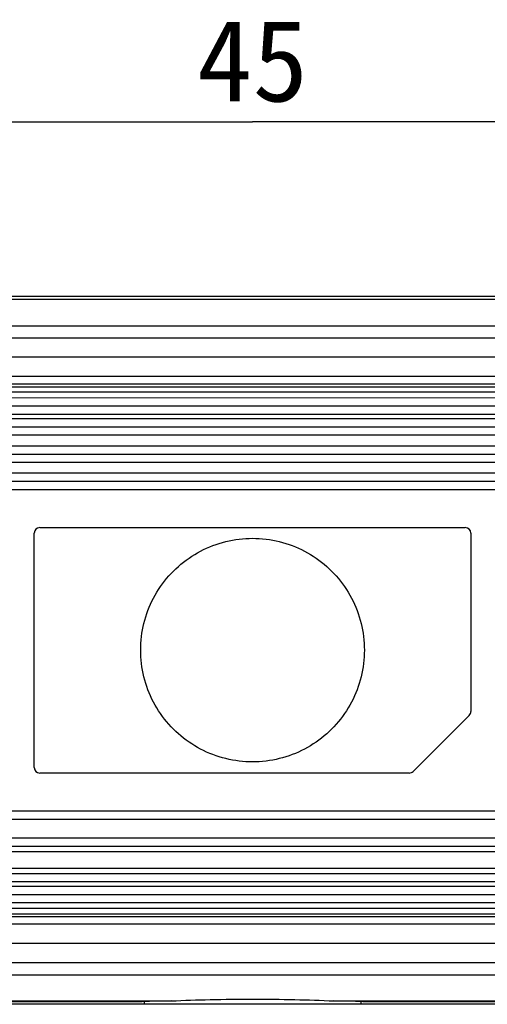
# Model space of a CAD drawing. Header units: millimetres. Extents: x 53 to 279, y 85 to 259.
# Tile 5 of 14: x 155 to 173, y 85 to 121. Entities that reach past the tile are written whole.
import ezdxf
from ezdxf.enums import TextEntityAlignment as Align

# ---------------------------------------------------------------- set-up
doc = ezdxf.new("R2010")
doc.units = ezdxf.units.MM
doc.header["$LTSCALE"] = 23.1
doc.layers.get('0').update_dxf_attribs({"linetype": 'CONTINUOUS'})
for name, color, linetype in [('00_COMPONENTS', 7, 'CONTINUOUS'), ('20_ALL_FEATURES', 7, 'CONTINUOUS'), ('51__DRAFT_DIMS', 7, 'CONTINUOUS')]:
    doc.layers.add(name, color=color, linetype=linetype)
doc.styles.get("Standard").update_dxf_attribs({"font": 'simfang.ttf'})
doc.dimstyles.new('DIMSTYLE_3', dxfattribs={"dimtxt": 3, "dimasz": 3, "dimexe": 2.5, "dimexo": 0.5, "dimgap": 0.75, "dimtad": 1, "dimdsep": 46, "dimtxsty": 'STANDARD', "dimblk": '_FILLED', "dimblk1": '_FILLED', "dimblk2": '_FILLED', "dimcen": 0.09, "dimclrt": 3, "dimazin": 2, "dimtp": 0.3, "dimtm": 0.3, "dimtfac": 1, "dimtofl": 0, "dimtmove": 0, "dimatfit": 3, "dimldrblk": '_FILLED', "dimfxl": 1, "dimtolj": 1, "dimarcsym": 0})

# ---------------------------------------------------------------- blocks, each defined once
blk = doc.blocks.new('_FILLED')
at = {"color": 0, "linetype": 'ByBlock'}
blk.add_solid([(0, 0), (-1, 0.167), (-1, -0.167)], dxfattribs=at)
blk = doc.blocks.new('*D8')
at = {"layer": '51__DRAFT_DIMS', "color": 4}
for p, q in [((141.485, 98.377), (141.485, 119.757)), ((186.485, 98.377), (186.485, 119.757)), ((141.485, 117.257), (163.985, 117.257)), ((186.485, 117.257), (163.985, 117.257))]:
    blk.add_line(p, q, dxfattribs=at)
at = {"layer": '51__DRAFT_DIMS', "color": 4, "xscale": 3, "yscale": 3, "zscale": 3, "rotation": 180}
blk.add_blockref('_FILLED', (141.485, 117.257), dxfattribs=at)
at = {"layer": '51__DRAFT_DIMS', "color": 4, "xscale": 3, "yscale": 3, "zscale": 3}
blk.add_blockref('_FILLED', (186.485, 117.257), dxfattribs=at)
at = {"layer": '51__DRAFT_DIMS', "color": 3}
blk.add_text('45', height=3, dxfattribs=at).set_placement((163.985, 118.007), align=Align.CENTER)

msp = doc.modelspace()

# ---------------------------------------------------------------- linework, layer by layer
at = {"layer": '00_COMPONENTS', "color": 7}
for p, q in [((127.933, 110.862), (200.038, 110.862)), ((130.477, 110.761), (197.493, 110.761)), ((197.491, 110.739), (130.479, 110.739))]:
    msp.add_line(p, q, dxfattribs=at)
at = {"layer": '00_COMPONENTS'}
for p, q in [((137.406, 109.779), (190.566, 109.779)), ((189.738, 108.623), (138.24, 108.623)), ((189.737, 107.923), (138.241, 107.923)), ((173.375, 107.641), (154.6, 107.64)), ((173.332, 107.341), (154.643, 107.34)), ((154.643, 107.144), (173.332, 107.143)), ((133.326, 106.543), (194.653, 106.542)), ((154.6, 106.844), (173.375, 106.843)), ((195.031, 106.368), (132.945, 106.368)), ((176.375, 106.067), (151.6, 106.067)), ((176.332, 105.767), (151.643, 105.767)), ((151.643, 105.373), (176.332, 105.373)), ((130.101, 104.772), (197.877, 104.772)), ((151.6, 105.073), (176.375, 105.073)), ((198.091, 104.369), (129.887, 104.369)), ((179.375, 104.068), (148.6, 104.068)), ((179.332, 103.768), (148.643, 103.768)), ((156.185, 102.377), (156.185, 102.379)), ((156.185, 102.379), (171.785, 102.379)), ((171.785, 102.379), (171.785, 102.377)), ((155.983, 93.577), (155.983, 102.177)), ((171.987, 102.177), (171.985, 102.177)), ((171.987, 102.177), (171.987, 95.633)), ((171.928, 95.49), (169.873, 93.435)), ((171.928, 95.49), (171.927, 95.491)), ((155.983, 93.577), (155.985, 93.577)), ((156.185, 93.376), (156.185, 93.377)), ((169.73, 93.376), (156.185, 93.376)), ((169.73, 93.376), (169.73, 93.377)), ((169.873, 93.435), (169.872, 93.436)), ((148.643, 91.987), (179.332, 91.987)), ((148.6, 91.687), (179.375, 91.687)), ((197.875, 90.981), (130.101, 90.983)), ((176.36, 90.68), (151.614, 90.681)), ((176.332, 90.48), (151.643, 90.481)), ((151.614, 89.689), (176.36, 89.688)), ((151.643, 89.889), (176.332, 89.888)), ((195.029, 89.386), (132.947, 89.388)), ((194.653, 89.212), (133.322, 89.214)), ((173.375, 88.912), (154.6, 88.912)), ((173.332, 88.612), (154.643, 88.612)), ((154.643, 88.415), (173.332, 88.415)), ((189.737, 87.832), (138.24, 87.832)), ((154.6, 88.115), (173.375, 88.115)), ((138.239, 87.132), (189.739, 87.132)), ((137.406, 85.976), (190.564, 85.976)), ((200.038, 84.893), (127.933, 84.893)), ((130.477, 84.994), (159.943, 84.994)), ((130.479, 85.016), (161, 85.016)), ((160.008, 84.994), (160.008, 84.893)), ((166.97, 85.016), (197.491, 85.016)), ((167.962, 84.893), (167.962, 84.994)), ((168.028, 84.994), (197.493, 84.994))]:
    msp.add_line(p, q, dxfattribs=at)
for centre, radius, start, end in [((156.185, 102.177), 0.202, 90, 180), ((171.785, 102.177), 0.202, 0, 90), ((171.785, 95.633), 0.202, 315, 360), ((156.185, 93.577), 0.202, 180, 270), ((169.73, 93.577), 0.202, 270, 315), ((162.505, -11.61), 96.638, 90.89213, 91.51906), ((165.257, -21.515), 106.545, 88.51008, 89.07872)]:
    msp.add_arc(centre, radius, start, end, dxfattribs=at)
for points, knots in [([(190.876, 109.292), (190.601, 109.32), (190.047, 109.325), (189.219, 109.323), (188.389, 109.323), (187.56, 109.323), (186.731, 109.324), (185.625, 109.324), (184.244, 109.323), (182.585, 109.323), (180.927, 109.323), (179.269, 109.323), (177.057, 109.323), (174.294, 109.323), (170.977, 109.323), (167.66, 109.323), (164.343, 109.323), (161.027, 109.323), (156.605, 109.323), (151.077, 109.323), (144.443, 109.323), (140.021, 109.323), (137.81, 109.323)], [0, 0, 0, 0, 0.01562, 0.031244, 0.046867, 0.062492, 0.078118, 0.093744, 0.124995, 0.156245, 0.187495, 0.218745, 0.249994, 0.312494, 0.374994, 0.437495, 0.499997, 0.562498, 0.624998, 0.749999, 0.875, 1, 1, 1, 1]), ([(137.102, 86.462), (137.376, 86.433), (137.931, 86.431), (138.759, 86.432), (139.588, 86.432), (140.417, 86.432), (141.247, 86.431), (142.352, 86.431), (143.734, 86.432), (145.393, 86.432), (147.051, 86.432), (148.709, 86.432), (150.92, 86.432), (153.684, 86.431), (157.001, 86.431), (160.318, 86.431), (163.635, 86.432), (166.951, 86.432), (171.374, 86.432), (176.902, 86.431), (183.535, 86.431), (187.957, 86.431), (190.168, 86.431)], [0, 0, 0, 0, 0.015616, 0.031244, 0.046868, 0.062492, 0.078116, 0.093741, 0.124992, 0.156243, 0.187493, 0.218744, 0.249994, 0.312495, 0.374995, 0.437495, 0.499995, 0.562496, 0.624997, 0.749999, 0.875, 1, 1, 1, 1]), ([(161, 85.016), (161.477, 85.041), (162.472, 85.073), (163.985, 85.09), (165.498, 85.073), (166.493, 85.041), (166.97, 85.016)], [0, 0, 0, 0, 0.240022, 0.499998, 0.759984, 1, 1, 1, 1])]:
    msp.add_open_spline(points, degree=3, knots=knots, dxfattribs=at)
at = {"layer": '20_ALL_FEATURES'}
for p, q in [((194.59, 107.53), (133.38, 107.53)), ((133.371, 88.212), (194.599, 88.212))]:
    msp.add_line(p, q, dxfattribs=at)
for points in [[(159.885, 97.885), (159.886, 98.214), (159.965, 98.876), (160.319, 99.809), (160.886, 100.63), (161.633, 101.292), (162.517, 101.756), (163.486, 101.995), (164.484, 101.995), (165.453, 101.756), (166.337, 101.292), (167.084, 100.63), (167.651, 99.809), (168.005, 98.876), (168.084, 98.214), (168.085, 97.885)], [(168.085, 97.885), (168.084, 97.555), (168.005, 96.894), (167.651, 95.961), (167.084, 95.14), (166.337, 94.478), (165.453, 94.014), (164.484, 93.775), (163.486, 93.775), (162.517, 94.014), (161.633, 94.478), (160.886, 95.14), (160.319, 95.961), (159.965, 96.894), (159.886, 97.555), (159.885, 97.885)]]:
    msp.add_open_spline(points, degree=3, dxfattribs=at)

# ---------------------------------------------------------------- dimensions: what is measured, and where the dimension line sits
at = {"layer": '51__DRAFT_DIMS', "color": 4}
dim = msp.add_linear_dim(base=(186.485, 117.257), p1=(141.485, 97.877), p2=(186.485, 97.877), dimstyle='DIMSTYLE_3', dxfattribs=at)
dim.commit()
dim.dimension.update_dxf_attribs({"geometry": '*D8', "text_midpoint": (163.894, 117.257), "dimtype": 160})

doc.saveas('drawing.dxf')
